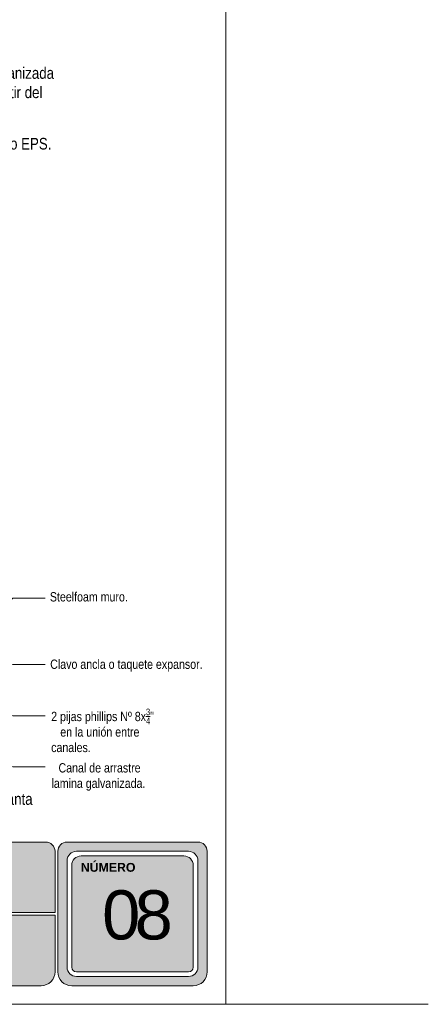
# Model space of a CAD drawing. Header units: millimetres. Extents: x 629.9 to 659.8, y 84.8 to 116.7.
# Tile 4 of 5: x 651 to 659.8, y 84.8 to 106.1. Entities that reach past the tile are written whole.
import ezdxf

# ---------------------------------------------------------------- set-up
doc = ezdxf.new("R2010")
doc.units = ezdxf.units.MM
doc.header["$LTSCALE"] = 0.025
doc.linetypes.add('DASHED2', pattern=[9.525, 6.35, -3.175])
doc.layers.get('0').update_dxf_attribs({"lineweight": 5})
doc.layers.add('TEXTO', color=7, linetype='DASHED2', lineweight=0)
doc.layers.add('TEXTO CUADRO DATOS', color=251, linetype='Continuous', lineweight=0)
doc.styles.add('Erika', font='techl___.ttf', dxfattribs={"height": 0.25})
doc.styles.get("Standard").update_dxf_attribs({"font": 'romand.shx'})
doc.dimstyles.new('Erika', dxfattribs={"dimtxt": 0.25, "dimasz": 0.8, "dimexe": 0.5, "dimexo": 0.5, "dimgap": 0, "dimtad": 0, "dimlfac": 0.1, "dimzin": 1, "dimdsep": 46, "dimtxsty": 'Erika', "dimblk": 'DOTSMALL', "dimcen": 2.5, "dimse1": 1, "dimse2": 1, "dimclrd": 252, "dimclre": 252, "dimclrt": 256, "dimadec": 0, "dimazin": 0, "dimtfac": 1, "dimtmove": 0, "dimatfit": 3, "dimldrblk": 'DOTSMALL', "dimfxl": 0, "dimlwd": 0, "dimlwe": 0, "dimarcsym": 0})

# ---------------------------------------------------------------- blocks, each defined once
blk = doc.blocks.new('_DotSmall')
at = {"color": 0, "linetype": 'ByBlock', "const_width": 0.5}
blk.add_lwpolyline([(-0.0625, 0, 1), (0.0625, 0, 1)], format="xyb", close=True, dxfattribs=at)

msp = doc.modelspace()

# ---------------------------------------------------------------- hatches: boundary and pattern name
h = msp.add_hatch(color=253)
h.paths.add_polyline_path([(652.027, 88.327, 0.414214), (651.827, 88.127), (651.827, 85.527, 0.414214), (652.127, 85.227), (654.747, 85.227, 0.414214), (655.047, 85.527), (655.047, 88.127, 0.414214), (654.847, 88.327)])
h.paths.add_polyline_path([(654.847, 87.927), (654.847, 85.627, -0.414214), (654.647, 85.427), (652.227, 85.427, -0.414214), (652.027, 85.627), (652.027, 87.927, -0.414214), (652.227, 88.127), (654.647, 88.127, -0.414214)], flags=16)
h.paths.add_polyline_path([(654.747, 87.827), (654.747, 85.627, -0.414214), (654.647, 85.527), (652.227, 85.527, -0.414214), (652.127, 85.627), (652.127, 87.827, -0.414214), (652.327, 88.027), (654.547, 88.027, -0.414214)], flags=0)
h.paths.add_polyline_path([(652.732, 87.733), (654.034, 87.733), (654.034, 85.477), (652.732, 85.477)], flags=8)
h.paths.add_polyline_path([(652.275, 89.512), (653.519, 89.512), (653.519, 89.221), (652.275, 89.221)], flags=9)
h = msp.add_hatch(color=253)
h.paths.add_polyline_path([(648.416, 86.807), (648.416, 88.327), (645.125, 88.327), (645.125, 86.807)])
h.paths.add_polyline_path([(648.416, 86.747), (645.125, 86.747), (645.125, 85.227), (648.416, 85.227)])
h.paths.add_polyline_path([(648.476, 86.747), (648.476, 85.227), (651.467, 85.227, 0.414214), (651.767, 85.527), (651.767, 86.747)])
h.paths.add_polyline_path([(648.476, 88.327), (648.476, 86.807), (651.767, 86.807), (651.767, 88.127, 0.414214), (651.567, 88.327)])

# ---------------------------------------------------------------- linework, layer by layer
at = {"color": 253}
for p, q in [((651.567, 88.327), (648.476, 88.327)), ((654.847, 88.327), (652.027, 88.327)), ((651.767, 88.127), (651.767, 86.807)), ((651.827, 88.127), (651.827, 85.527)), ((654.647, 88.127), (652.227, 88.127)), ((654.547, 88.027), (652.327, 88.027)), ((655.047, 85.527), (655.047, 88.127)), ((652.027, 87.927), (652.027, 85.627)), ((652.127, 87.827), (652.127, 85.627)), ((654.747, 85.627), (654.747, 87.827)), ((654.847, 85.627), (654.847, 87.927)), ((651.767, 86.807), (648.476, 86.807)), ((651.767, 86.747), (648.476, 86.747)), ((651.767, 86.747), (651.767, 85.527)), ((652.227, 85.527), (654.647, 85.527)), ((652.227, 85.427), (654.647, 85.427)), ((651.467, 85.227), (648.476, 85.227)), ((654.747, 85.227), (652.127, 85.227)), ((652.127, 85.227), (654.747, 85.227))]:
    msp.add_line(p, q, dxfattribs=at)
at = {"color": 254}
msp.add_line((655.447, 84.827), (659.816, 84.827), dxfattribs=at)
msp.add_lwpolyline([(633.857, 84.827), (655.447, 84.827), (655.447, 112.767), (633.857, 112.767)], close=True, dxfattribs=at)
at = {"color": 253}
for centre, radius, start, end in [((651.567, 88.127), 0.2, 0, 90), ((652.027, 88.127), 0.2, 90, 180), ((654.847, 88.127), 0.2, 0, 90), ((652.227, 87.927), 0.2, 90, 180), ((652.327, 87.827), 0.2, 90, 180), ((654.547, 87.827), 0.2, 360, 90), ((654.647, 87.927), 0.2, 360, 90), ((652.227, 85.627), 0.2, 180, 270), ((652.227, 85.627), 0.1, 180, 270), ((654.647, 85.627), 0.2, 270, 0), ((654.647, 85.627), 0.1, 270, 360), ((651.467, 85.527), 0.3, 270, 0), ((652.127, 85.527), 0.3, 180, 270), ((652.127, 85.527), 0.3, 180, 270), ((654.747, 85.527), 0.3, 270, 0), ((654.747, 85.527), 0.3, 270, 360)]:
    msp.add_arc(centre, radius, start, end, dxfattribs=at)

# ---------------------------------------------------------------- texts
at = {"layer": 'TEXTO', "linetype": 'ByBlock', "lineweight": 0, "attachment_point": 1, "style": 'Erika'}
for s, insert, char_height, width in [('{\\W0.516276; }Postes de lamina galvanizada\\P{\\W1.16845; }cal.20 @40.3cm a partir del \\Pcentro del panel.', (647.895, 105.041), 0.25, 5.11394), ('\\A1;{\\W1.69328; }Poliestireno expandido EPS.', (647.924, 103.516), 0.25, 5.05342), ('Clavo ancla o taquete expansor.', (651.663, 92.263), 0.2, 3.10018), ('\\A1;2 pijas phillips Nº 8x{\\H0.7x;\\S3/4;}" \\P{\\W3.07734; }en la unión entre \\Pcanales.', (651.684, 91.204), 0.2, 3.02382), ('{\\W2.37114; }Canal de arrastre \\Plamina galvanizada. ', (651.691, 90.028), 0.2, 3.03077)]:
    msp.add_mtext(s, dxfattribs=dict(at, insert=insert, char_height=char_height, width=width))
for s, insert, char_height in [('{\\C30;Steelfoam }muro.', (651.656, 93.717), 0.2), ('planta', (650.503, 89.38), 0.25)]:
    msp.add_mtext(s, dxfattribs=dict(at, insert=insert, char_height=char_height))
at = {"layer": 'TEXTO CUADRO DATOS', "attachment_point": 1}
for s, insert, char_height, width in [('{\\fArial|b1|i0|c0|p34;NÚMERO}', (652.322, 87.876), 0.19, 0.00323), ('{\\fArial|b0|i0|c0|p34;\\T0.75;08}', (652.782, 87.286), 1.06042, 0.00457)]:
    msp.add_mtext(s, dxfattribs=dict(at, insert=insert, char_height=char_height, width=width))

# ---------------------------------------------------------------- leaders
at = {"layer": 'TEXTO', "linetype": 'ByBlock', "lineweight": 0}
for points in [[(649.701, 92.425), (650.857, 93.585), (651.557, 93.585)], [(646.638, 92.073), (650.857, 92.156), (651.557, 92.156)], [(647.273, 91.175), (650.857, 89.949), (651.557, 89.949)], [(647.82, 91.134), (650.857, 91.053), (651.557, 91.053)]]:
    msp.add_leader(points, dimstyle='Erika', override={"dimgap": 0, "dimtad": 0}, dxfattribs=at)

doc.saveas('drawing.dxf')
